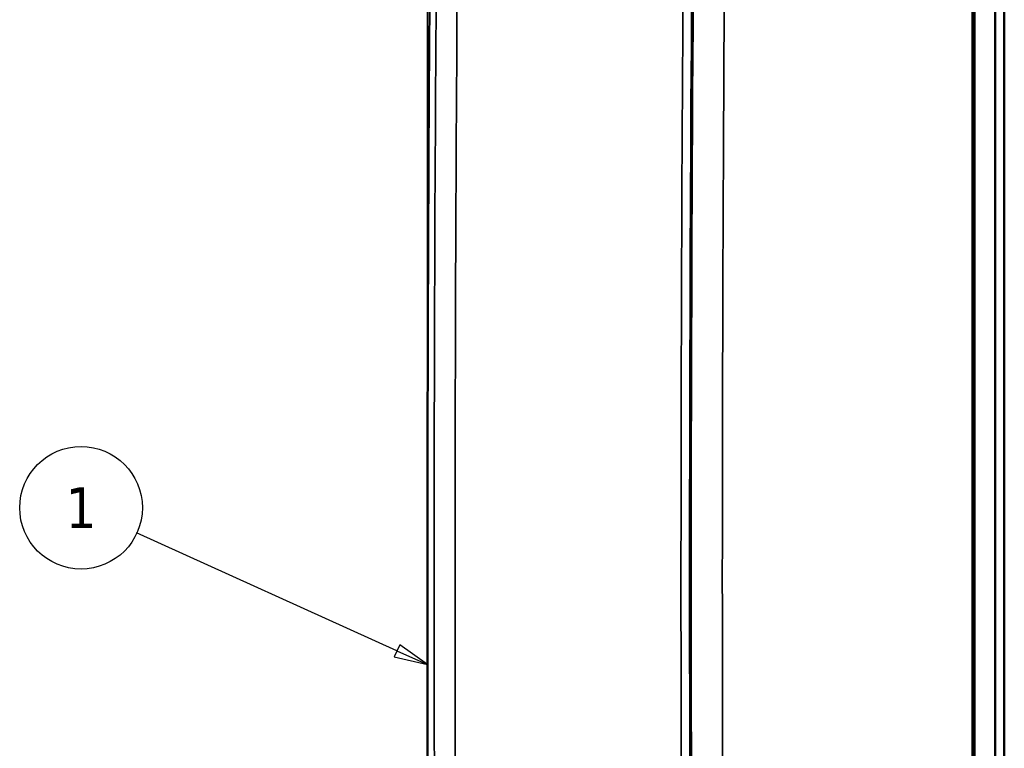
# Model space of a CAD drawing. Header units: inches. Extents: x 0.2 to 50.9, y 0.9 to 32.1.
# Tile 29 of 95: x 19.8 to 24.1, y 22.2 to 25.4. Entities that reach past the tile are written whole.
import ezdxf

# ---------------------------------------------------------------- set-up
doc = ezdxf.new("R2010")
doc.units = ezdxf.units.IN
doc.header["$LTSCALE"] = 1.5
doc.header["$MEASUREMENT"] = 0
for name, color, linetype, lineweight in [('Dimension (ANSI)', 7, 'Continuous', 25), ('Symbol (ANSI)', 7, 'Continuous', 25), ('Visible (ANSI)', 7, 'Continuous', 50), ('Visible Narrow (ANSI)', 7, 'Continuous', 35)]:
    doc.layers.add(name, color=color, linetype=linetype, lineweight=lineweight)
doc.styles.add('Note Text (ANSI)', font='tahoma.ttf')
doc.styles.get("Standard").update_dxf_attribs({"font": 'arial.ttf'})
doc.dimstyles.new('Default (ANSI)', dxfattribs={"dimscale": 1.5, "dimtxt": 0.2, "dimasz": 0.098425, "dimexe": 0.125, "dimexo": 0.0625, "dimgap": 0.031496, "dimtad": 0, "dimtih": 1, "dimtoh": 1, "dimrnd": 1e-08, "dimzin": 0, "dimdsep": 46, "dimtxsty": 'Standard', "dimcen": 0.09, "dimdle": 0.393701, "dimclrd": 256, "dimclre": 256, "dimclrt": 7, "dimadec": 0, "dimazin": 1, "dimtfac": 0.6, "dimtofl": 0, "dimtmove": 0, "dimatfit": 3, "dimfxl": 1, "dimtolj": 1, "dimtzin": 4, "dimlwd": -1, "dimlwe": -1, "dimarcsym": 0})

# ---------------------------------------------------------------- blocks, each defined once
blk = doc.blocks.new('*D48')
at = {"layer": 'Defpoints', "color": 0, "transparency": 16777216}
for p in [(24.083, 29.1116), (24.083, 27.3006), (21.5833, 22.9518)]:
    blk.add_point(p, dxfattribs=at)
at = {"layer": 'Dimension (ANSI)', "transparency": 16777216}
for p, q in [((21.5833, 23.0455), (21.5833, 29.2991)), ((24.083, 27.3943), (24.083, 29.2991)), ((21.7309, 29.1116), (22.3942, 29.1116)), ((23.9353, 29.1116), (23.272, 29.1116))]:
    blk.add_line(p, q, dxfattribs=at)
for points in [[(21.7309, 29.1362), (21.7309, 29.087), (21.5833, 29.1116)], [(23.9353, 29.1362), (23.9353, 29.087), (24.083, 29.1116)]]:
    blk.add_solid(points, dxfattribs=at)
at = {"layer": 'Dimension (ANSI)', "color": 7, "transparency": 16777216, "insert": (22.4414, 29.2648), "char_height": 0.3, "attachment_point": 1}
blk.add_mtext('\\A1;2.50', dxfattribs=at)
blk = doc.blocks.new('Balloon2')
at = {"layer": 'Symbol (ANSI)'}
for p, q in [((14.2993, 15.0827), (13.5353, 15.4289)), ((14.3075, 15.1006), (14.2912, 15.0648)), ((14.389, 15.0421), (14.3075, 15.1006)), ((14.2912, 15.0648), (14.389, 15.0421)), ((14.2993, 15.0827), (14.389, 15.0421))]:
    blk.add_line(p, q, dxfattribs=at)
at = {"layer": 'Symbol (ANSI)', "flags": 128}
blk.add_lwpolyline([(14.2912, 15.0648), (14.389, 15.0421), (14.3075, 15.1006), (14.2912, 15.0648)], dxfattribs=at)
at = {"layer": 'Symbol (ANSI)'}
blk.add_circle((13.372, 15.5029), 0.18, dxfattribs=at)
blk.add_solid([(14.2912, 15.0648), (14.389, 15.0421), (14.3075, 15.1006), (14.2912, 15.0648)], dxfattribs=at)
at = {"layer": 'Symbol (ANSI)', "insert": (13.372, 15.5029), "char_height": 0.12, "attachment_point": 5, "style": 'Note Text (ANSI)'}
blk.add_mtext('1', dxfattribs=at)

msp = doc.modelspace()

# ---------------------------------------------------------------- linework, layer by layer
at = {"layer": 'Visible (ANSI)'}
for p, q in [((24.083, 27.3006), (24.083, 18.603)), ((23.983, 19.1714), (23.983, 26.7387)), ((23.9914, 26.7379), (23.9914, 19.1722)), ((24.123, 19.6515), (24.123, 26.2521))]:
    msp.add_line(p, q, dxfattribs=at)
msp.add_open_spline([(21.5892, 20.8758), (21.582, 22.1341), (21.5813, 23.3924), (21.5898, 25.1861), (21.5935, 25.7215), (21.5984, 26.2569)], degree=3, knots=[0.412124, 0.412124, 0.412124, 0.412124, 10.000144, 10.000144, 14.080248, 14.080248, 14.080248, 14.080248], dxfattribs=at)
at = {"layer": 'Visible Narrow (ANSI)'}
msp.add_line((23.9913, 19.1722), (23.9913, 26.7379), dxfattribs=at)
for centre, major_axis, ratio, start_param, end_param in [((272.5305, 22.9518), (0, 301.1611), 0.82941, 1.554656, 1.586937), ((272.6643, 22.9518), (0, -301.1906), 0.829318, 4.696252, 4.728526), ((343.2514, 22.9518), (0.0001, 338.1944), 0.947721, 1.559178, 1.582416), ((344.2683, 22.9518), (0.0001, 340.0706), 0.94879, 1.561158, 1.580435), ((344.3993, 22.9518), (-0.0001, -340.0832), 0.948869, 4.702756, 4.722023)]:
    msp.add_ellipse(centre, major_axis=major_axis, ratio=ratio, start_param=start_param, end_param=end_param, dxfattribs=at)
msp.add_open_spline([(22.7211, 19.0217), (22.7182, 19.2865), (22.7156, 19.5527), (22.7132, 19.8177), (22.704, 20.8643), (22.6994, 21.9101), (22.6995, 22.9549), (22.6995, 23.6103), (22.7013, 24.2657), (22.7049, 24.9211), (22.7066, 25.2311), (22.7087, 25.5412), (22.7112, 25.8512), (22.7114, 25.8689), (22.7115, 25.8866), (22.7117, 25.9042), (22.7129, 26.0554), (22.7143, 26.2123), (22.7159, 26.3732), (22.7174, 26.5389), (22.7192, 26.7091), (22.7211, 26.8818)], degree=3, knots=[0, 0, 0, 0, 0.1010058, 0.1010058, 0.1010058, 0.5, 0.5, 0.5, 0.75, 0.75, 0.75, 0.8682627, 0.8682627, 0.8682627, 0.875, 0.875, 0.875, 0.9366103, 0.9366103, 0.9366103, 1, 1, 1, 1], dxfattribs=at)

# ---------------------------------------------------------------- block references
at = {"layer": 'Symbol (ANSI)', "xscale": 1.5, "yscale": 1.5, "zscale": 1.5}
msp.add_blockref('Balloon2', (0, 0), dxfattribs=at)

# ---------------------------------------------------------------- dimensions: what is measured, and where the dimension line sits
at = {"layer": 'Dimension (ANSI)'}
dim = msp.add_linear_dim(base=(24.083, 29.1116), p1=(21.5833, 22.9518), p2=(24.083, 27.3006), angle=180, dimstyle='Default (ANSI)', override={"dimgap": 0.031496, "dimtih": 0, "dimtoh": 0, "dimdec": 2, "dimtol": 0, "dimlim": 0, "dimtp": 0, "dimtm": 0, "dimtdec": 2, "dimatfit": 1}, dxfattribs=at)
dim.commit()
dim.dimension.update_dxf_attribs({"geometry": '*D48', "text_midpoint": (22.8331, 29.1116), "dimtype": 160})

doc.saveas('drawing.dxf')
